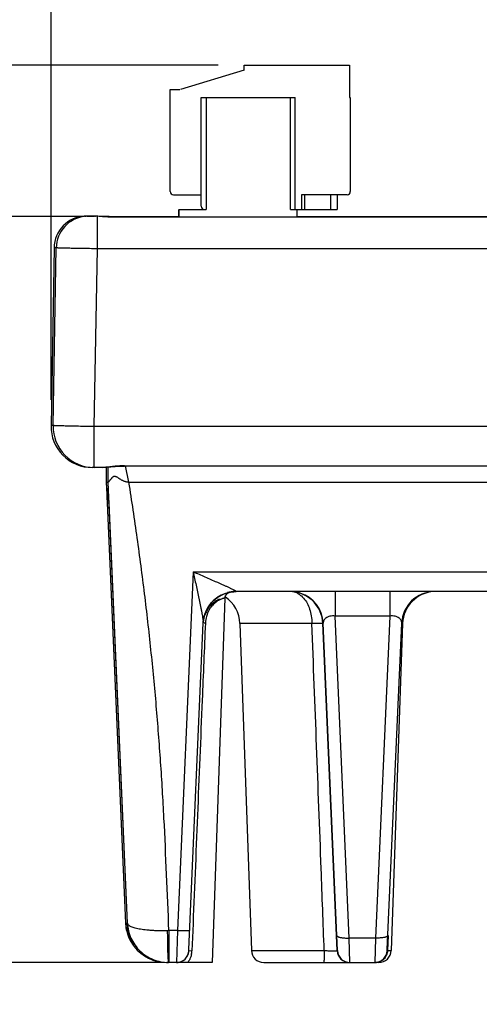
# Model space of a CAD drawing. Header units: inches. Extents: x 0 to 34, y 0 to 22.
# Tile 28 of 71: x 6.4 to 7.5, y 8.6 to 11. Entities that reach past the tile are written whole.
import ezdxf

# ---------------------------------------------------------------- set-up
doc = ezdxf.new("R2010")
doc.units = ezdxf.units.IN
doc.header["$LTSCALE"] = 1.87
doc.header["$MEASUREMENT"] = 0
doc.layers.get('0').update_dxf_attribs({"linetype": 'CONTINUOUS'})
doc.layers.add('DIMENSIONS', color=7, linetype='CONTINUOUS')
doc.styles.get("Standard").update_dxf_attribs({"font": 'txt', "width": 0.8})
doc.dimstyles.new('DIMSTYLE_1', dxfattribs={"dimtxt": 0.125, "dimasz": 0.18, "dimexe": 0.18, "dimexo": 0.0625, "dimgap": 0.09, "dimtad": 0, "dimtih": 1, "dimtoh": 1, "dimdec": 3, "dimzin": 4, "dimdsep": 46, "dimtxsty": 'STANDARD', "dimblk": '_FILLED', "dimblk1": '_FILLED', "dimblk2": '_FILLED', "dimcen": 0.09, "dimadec": 0, "dimazin": 0, "dimtp": 0.01, "dimtm": 0.01, "dimtfac": 1, "dimtdec": 3, "dimtofl": 0, "dimtmove": 0, "dimatfit": 3, "dimldrblk": '_FILLED', "dimfxl": 1, "dimtolj": 1, "dimtzin": 4, "dimarcsym": 0})

# ---------------------------------------------------------------- blocks, each defined once
blk = doc.blocks.new('*D3')
at = {"layer": 'DIMENSIONS', "color": 2, "linetype": 'CONTINUOUS'}
blk.add_line((6.5849, 10.4793), (5.8186, 10.4793), dxfattribs=at)
at = {"layer": 'DIMENSIONS', "color": 2, "linetype": 'CONTINUOUS', "insert": (5.7561, 10.5418), "char_height": 0.125, "width": 1.325, "attachment_point": 3, "line_spacing_factor": 0.9}
blk.add_mtext('1.810{\\Ftxt.shx;\\W1.000000;\\H0.125000; }[45.99]', dxfattribs=at)
blk = doc.blocks.new('_FILLED')
at = {"color": 0, "linetype": 'BYBLOCK'}
blk.add_solid([(0, 0), (-1, 0.174), (-1, -0.174)], dxfattribs=at)
blk = doc.blocks.new('*D4')
at = {"layer": 'DIMENSIONS', "color": 2, "linetype": 'CONTINUOUS'}
blk.add_line((6.912, 10.8466), (5.8186, 10.8466), dxfattribs=at)
at = {"layer": 'DIMENSIONS', "color": 2, "linetype": 'CONTINUOUS', "insert": (5.7561, 10.9091), "char_height": 0.125, "width": 1.325, "attachment_point": 3, "line_spacing_factor": 0.9}
blk.add_mtext('2.178{\\Ftxt.shx;\\W1.000000;\\H0.125000; }[55.32]', dxfattribs=at)
blk = doc.blocks.new('*D5')
at = {"layer": 'DIMENSIONS', "color": 2, "linetype": 'CONTINUOUS'}
blk.add_line((9.0296, 12.188), (5.8186, 12.188), dxfattribs=at)
at = {"layer": 'DIMENSIONS', "color": 2, "linetype": 'CONTINUOUS', "insert": (5.7561, 12.2505), "char_height": 0.125, "width": 1.325, "attachment_point": 3, "line_spacing_factor": 0.9}
blk.add_mtext('3.519{\\Ftxt.shx;\\W1.000000;\\H0.125000; }[89.39]', dxfattribs=at)
blk = doc.blocks.new('*D6')
at = {"layer": 'DIMENSIONS', "color": 2, "linetype": 'CONTINUOUS'}
blk.add_line((6.775, 8.6688), (5.8186, 8.6688), dxfattribs=at)
at = {"layer": 'DIMENSIONS', "color": 2, "linetype": 'CONTINUOUS', "insert": (5.7561, 8.7313), "char_height": 0.125, "width": 0.825, "attachment_point": 3, "line_spacing_factor": 0.9}
blk.add_mtext('.000{\\Ftxt.shx;\\W1.000000;\\H0.125000; }[0]', dxfattribs=at)
blk = doc.blocks.new('*D7')
at = {"layer": 'DIMENSIONS', "color": 2, "linetype": 'CONTINUOUS'}
blk.add_line((9.029, 10.6201), (9.029, 12.8755), dxfattribs=at)
at = {"layer": 'DIMENSIONS', "color": 2, "linetype": 'CONTINUOUS', "insert": (8.9665, 12.938), "char_height": 0.125, "width": 1.325, "attachment_point": 1, "rotation": 90, "line_spacing_factor": 0.9}
blk.add_mtext('2.523{\\Ftxt.shx;\\W1.000000;\\H0.125000; }[64.08]', dxfattribs=at)
blk = doc.blocks.new('*D8')
at = {"layer": 'DIMENSIONS', "color": 2, "linetype": 'CONTINUOUS'}
blk.add_line((16.925, 10.5615), (16.925, 12.8755), dxfattribs=at)
at = {"layer": 'DIMENSIONS', "color": 2, "linetype": 'CONTINUOUS', "insert": (16.8625, 12.938), "char_height": 0.125, "width": 1.525, "attachment_point": 1, "rotation": 90, "line_spacing_factor": 0.9}
blk.add_mtext('10.419{\\Ftxt.shx;\\W1.000000;\\H0.125000; }[264.64]', dxfattribs=at)
blk = doc.blocks.new('*D9')
at = {"layer": 'DIMENSIONS', "color": 2, "linetype": 'CONTINUOUS'}
blk.add_line((6.5061, 10.0343), (6.5061, 12.8755), dxfattribs=at)
at = {"layer": 'DIMENSIONS', "color": 2, "linetype": 'CONTINUOUS', "insert": (6.4436, 12.938), "char_height": 0.125, "width": 0.825, "attachment_point": 1, "rotation": 90, "line_spacing_factor": 0.9}
blk.add_mtext('.000{\\Ftxt.shx;\\W1.000000;\\H0.125000; }[0]', dxfattribs=at)

msp = doc.modelspace()

# ---------------------------------------------------------------- linework, layer by layer
at = {"color": 7, "linetype": 'CONTINUOUS'}
for p, q in [((6.9745, 10.8344), (6.8201, 10.7874)), ((6.9745, 10.8344), (6.9745, 10.8466)), ((6.9745, 10.8466), (7.2304, 10.8466)), ((7.2304, 10.8466), (7.2304, 10.7679)), ((6.7954, 10.5395), (6.7954, 10.7876)), ((6.7954, 10.7876), (6.819, 10.7876)), ((6.8705, 10.5041), (6.8705, 10.7679)), ((6.8705, 10.7679), (7.0988, 10.7679)), ((6.8823, 10.7679), (6.8823, 10.4962)), ((7.087, 10.4962), (7.087, 10.7679)), ((7.0988, 10.4962), (7.0988, 10.7679)), ((7.2304, 10.7679), (7.2324, 10.7679)), ((7.2324, 10.7679), (7.2324, 10.5395)), ((6.8033, 10.5316), (6.8702, 10.5316)), ((7.1143, 10.5316), (7.1143, 10.4962)), ((7.2245, 10.5316), (7.1143, 10.5316)), ((7.1221, 10.4962), (7.1221, 10.5316)), ((7.1851, 10.4962), (7.1851, 10.5316)), ((7.2008, 10.5316), (7.2008, 10.4962)), ((7.2245, 10.5316), (7.2249, 10.5317)), ((6.8159, 10.4962), (6.8159, 10.4779)), ((6.8174, 10.4779), (6.8174, 10.4962)), ((6.8174, 10.4962), (6.8823, 10.4962)), ((7.087, 10.4962), (7.2008, 10.4962)), ((7.1028, 10.4962), (7.1028, 10.4779)), ((6.5815, 10.4786), (6.5766, 10.4786)), ((6.5892, 10.4798), (6.5815, 10.4786)), ((6.5889, 10.4802), (6.5909, 10.48)), ((6.5923, 10.48), (6.5892, 10.4798)), ((6.6051, 10.4801), (6.5923, 10.48)), ((6.593, 10.4802), (6.6104, 10.4802)), ((6.6104, 10.4802), (6.6118, 10.4799)), ((6.6178, 10.4801), (6.6137, 10.4802)), ((6.6425, 10.4794), (6.6178, 10.4801)), ((6.6187, 10.4795), (6.6194, 10.4796)), ((6.6188, 10.4008), (6.6187, 10.4795)), ((6.6194, 10.4796), (6.6194, 10.4796)), ((6.6474, 10.4794), (6.6425, 10.4794)), ((6.6474, 10.4794), (6.8159, 10.4794)), ((6.6474, 10.4794), (6.6474, 10.478)), ((8.8736, 10.4775), (6.6525, 10.4775)), ((7.1023, 10.4794), (7.6292, 10.4794)), ((6.5136, 10.4029), (6.5061, 9.9718)), ((6.5111, 9.9718), (6.5186, 10.4029)), ((6.5186, 10.4029), (6.5136, 10.4029)), ((6.6112, 9.9691), (6.6188, 10.4008)), ((8.9555, 10.4008), (6.6188, 10.4008)), ((6.5111, 9.9718), (6.5061, 9.9718)), ((16.8159, 9.9691), (6.6112, 9.9691)), ((6.6093, 9.87), (6.6061, 9.87)), ((6.6111, 9.87), (6.6112, 9.8806)), ((6.6305, 9.87), (6.6111, 9.87)), ((6.6317, 9.87), (6.6305, 9.87)), ((6.6398, 9.8701), (6.6401, 9.834)), ((6.6449, 9.834), (6.6446, 9.8709)), ((8.5929, 9.8736), (6.6843, 9.8736)), ((6.6951, 9.834), (6.6867, 9.8741)), ((6.6401, 9.834), (6.6401, 9.834)), ((6.6401, 9.834), (6.6449, 9.834)), ((6.6401, 9.834), (6.6408, 9.8187)), ((6.6915, 8.7645), (6.6449, 9.834)), ((6.6951, 9.834), (16.7488, 9.834)), ((6.6408, 9.8187), (6.641, 9.8139)), ((6.641, 9.8139), (6.6412, 9.809)), ((6.6412, 9.809), (6.6423, 9.784)), ((6.6416, 9.819), (6.6447, 9.819)), ((6.6417, 9.8164), (6.6416, 9.819)), ((6.6431, 9.784), (6.6425, 9.7972)), ((6.6447, 9.819), (6.6452, 9.8087)), ((6.6447, 9.8188), (6.6452, 9.8073)), ((6.6452, 9.8087), (6.6463, 9.784)), ((6.6452, 9.8073), (6.6454, 9.8041)), ((6.6454, 9.8041), (6.6456, 9.8001)), ((6.6456, 9.8001), (6.646, 9.7901)), ((6.6431, 9.784), (6.6463, 9.7842)), ((6.6876, 8.7645), (6.6431, 9.784)), ((6.646, 9.7901), (6.6463, 9.784)), ((6.6463, 9.784), (6.6908, 8.7645)), ((6.8511, 9.6171), (6.813, 8.746)), ((6.8511, 9.6171), (7.675, 9.6171)), ((6.9336, 9.5644), (6.9382, 9.5666)), ((6.9495, 9.5686), (6.9554, 9.5688)), ((6.955, 9.5699), (6.9555, 9.5692)), ((7.5704, 9.5688), (6.9554, 9.5688)), ((7.1959, 9.5646), (7.1958, 9.5095)), ((7.1959, 9.5688), (7.1959, 9.5646)), ((7.3284, 9.5688), (7.3283, 9.5095)), ((6.8886, 9.5328), (6.892, 9.5375)), ((6.9279, 9.5529), (6.897, 8.6688)), ((6.9047, 9.5507), (6.9099, 9.5546)), ((6.8792, 9.5131), (6.881, 9.518)), ((6.8409, 8.7001), (6.8756, 9.4933)), ((6.8756, 9.4933), (6.8756, 9.4944)), ((6.8756, 9.4944), (6.8756, 9.4944)), ((6.9647, 9.4916), (6.9925, 8.6978)), ((7.1392, 9.4916), (6.9647, 9.4916)), ((7.165, 9.4923), (7.1982, 8.7345)), ((7.1996, 8.7346), (7.1668, 9.4923)), ((7.2296, 8.7281), (7.1958, 9.5095)), ((7.3283, 9.5095), (7.1958, 9.5095)), ((7.3283, 9.5095), (7.2938, 8.7281)), ((7.3222, 8.7001), (7.3571, 9.4923)), ((7.3593, 9.4916), (7.3316, 8.6978)), ((7.3593, 9.4916), (7.3571, 9.4916)), ((6.6876, 8.7645), (6.6908, 8.7646)), ((6.6915, 8.7645), (6.6908, 8.7645)), ((6.7923, 8.746), (6.7884, 8.7459)), ((6.7923, 8.746), (6.7922, 8.6688)), ((6.813, 8.746), (6.7923, 8.746)), ((6.813, 8.746), (6.8107, 8.6688)), ((6.8501, 8.7455), (6.8481, 8.6974)), ((6.6943, 8.7327), (6.6977, 8.734)), ((6.7048, 8.7139), (6.7019, 8.7228)), ((7.2004, 8.6975), (7.1988, 8.7345)), ((7.2011, 8.6975), (7.1996, 8.7346)), ((7.2938, 8.7281), (7.2296, 8.7281)), ((7.2311, 8.6688), (7.2296, 8.7281)), ((7.2938, 8.7281), (7.2921, 8.6688)), ((7.3242, 8.7345), (7.3227, 8.6978)), ((6.7048, 8.7139), (6.7047, 8.7178)), ((6.7071, 8.7139), (6.7048, 8.7139)), ((6.7089, 8.7113), (6.7058, 8.7113)), ((6.7083, 8.7121), (6.7089, 8.7113)), ((6.8406, 8.6975), (6.8481, 8.6974)), ((6.9925, 8.6978), (7.1691, 8.6978)), ((7.2004, 8.6975), (7.2011, 8.6975)), ((7.322, 8.6977), (7.3227, 8.6978)), ((7.3227, 8.6978), (7.3316, 8.6978)), ((6.8285, 8.6747), (6.8313, 8.677)), ((7.3101, 8.6748), (7.3128, 8.6772)), ((6.897, 8.6688), (6.7868, 8.6688)), ((6.7913, 8.6695), (6.7918, 8.6688)), ((7.0224, 8.6688), (7.2921, 8.6688)), ((7.3016, 8.6688), (7.2943, 8.6688))]:
    msp.add_line(p, q, dxfattribs=at)
for points in [[(6.5892, 10.4798), (6.5878, 10.4797), (6.5866, 10.4795), (6.5855, 10.4793), (6.5846, 10.4792), (6.5838, 10.4791), (6.5831, 10.4789), (6.5826, 10.4788), (6.5822, 10.4788), (6.5819, 10.4787)], [(6.6194, 10.4796), (6.6027, 10.4802), (6.5924, 10.48)], [(6.6525, 10.4779), (6.65, 10.4779), (6.6254, 10.4791), (6.6194, 10.4796)], [(6.6317, 9.87), (6.6414, 9.8706), (6.662, 9.8726), (6.6843, 9.8736)], [(6.9099, 9.5546), (6.9155, 9.5581), (6.9215, 9.5613), (6.928, 9.564)], [(6.9279, 9.5532), (6.9292, 9.5588), (6.9336, 9.5644)], [(6.928, 9.564), (6.9348, 9.5661), (6.942, 9.5677), (6.9495, 9.5686)], [(6.892, 9.5375), (6.8958, 9.5421), (6.9, 9.5465), (6.9047, 9.5507)], [(6.8757, 9.4946), (6.8757, 9.4958), (6.8761, 9.4992), (6.8768, 9.5036), (6.8778, 9.5082), (6.8792, 9.5131)], [(6.881, 9.518), (6.8831, 9.523), (6.8856, 9.5279), (6.8886, 9.5328)], [(6.8374, 8.685), (6.8387, 8.6878), (6.8396, 8.6907), (6.8403, 8.6935), (6.8406, 8.6959), (6.8407, 8.6969), (6.8407, 8.6974), (6.8407, 8.6979), (6.8409, 8.7001)], [(7.3188, 8.6852), (7.3201, 8.6881), (7.321, 8.691), (7.3216, 8.6937), (7.322, 8.6961), (7.322, 8.697), (7.3221, 8.6975), (7.3221, 8.6979), (7.3222, 8.7001)], [(6.8221, 8.671), (6.8255, 8.6727), (6.8285, 8.6747)], [(6.8313, 8.677), (6.8337, 8.6795), (6.8357, 8.6822), (6.8374, 8.685)], [(7.3037, 8.6712), (7.307, 8.6728), (7.3101, 8.6748)], [(7.3128, 8.6772), (7.3152, 8.6797), (7.3172, 8.6824), (7.3188, 8.6852)], [(6.8107, 8.6688), (6.8144, 8.6691), (6.8184, 8.6698), (6.822, 8.671)], [(7.2921, 8.6688), (7.296, 8.6691), (7.3, 8.6699), (7.3034, 8.671)]]:
    msp.add_lwpolyline(points, dxfattribs=at)
for centre, radius, start, end in [((6.8033, 10.5395), 0.00787, 180, 270), ((7.2245, 10.5395), 0.00787, 272.4971, 0), ((6.8784, 10.5041), 0.00789, 180.1356, 269.9911), ((6.5923, 10.4015), 0.0787, 92.4907, 178.995), ((6.5974, 10.4015), 0.0787, 95.9215, 179), ((6.5923, 10.4019), 0.0783, 92.4956, 93.5206), ((6.5919, 10.4103), 0.0699, 91.2516, 92.4794), ((6.5926, 10.3824), 0.0979, 90.3104, 91.2798), ((6.5929, 10.3379), 0.1423, 89.9916, 90.3496), ((6.593, 10.4739), 0.00634, 76.8614, 89.9465), ((6.6104, 10.2577), 0.2226, 89.4527, 90.007), ((6.6107, 10.2966), 0.1836, 89.1076, 89.4357), ((6.6061, 9.97), 0.1, 179, 269.9999), ((6.6111, 9.97), 0.1, 179, 269.9995), ((-28.8602, 9.9591), 35.4714, 359.87326, 0.0162), ((15.5922, 10.1837), 8.958, 182.35004, 182.47267), ((6.9554, 9.4889), 0.0799, 91.521, 160.0066), ((6.9555, 9.4882), 0.081, 92.2583, 105.227), ((6.9554, 9.4894), 0.0797, 89.9657, 92.2472), ((6.9554, 9.4898), 0.079, 90.0009, 91.5081), ((7.0859, 9.5273), 0.0415, 64.1239, 87.3084), ((7.0858, 9.4888), 0.08, 2.4831, 82.8208), ((7.0868, 9.4884), 0.0805, 72.545, 83.5078), ((7.0869, 9.4888), 0.08, 2.5, 72.5), ((7.4371, 9.4888), 0.08, 90.9705, 177.5004), ((7.4393, 9.4888), 0.08, 92.5598, 178), ((6.9559, 9.4885), 0.0807, 142.4627, 158.4536), ((6.9546, 9.4898), 0.079, 140.1244, 158.6556), ((6.9538, 9.4901), 0.0781, 140.5854, 142.43), ((6.955, 9.4895), 0.0796, 122.3494, 127.2146), ((6.8848, 9.4888), 0.08, 2, 56.3108), ((6.9558, 9.4888), 0.0803, 160.036, 175.998), ((6.9547, 9.4898), 0.0792, 161.2226, 176.6549), ((6.954, 9.49), 0.0784, 158.6662, 161.2256), ((6.9533, 9.4896), 0.0779, 158.5112, 160.3213), ((6.8641, 9.0421), 0.4504, 87.8877, 88.2528), ((6.951, 9.4893), 0.0704, 176.645, 177.6256), ((6.7863, 8.7688), 0.0994, 182.5195, 186.4908), ((6.7878, 8.769), 0.101, 186.492, 196.4696), ((6.7872, 8.7687), 0.0996, 182.5029, 207.6236), ((6.7907, 8.7688), 0.1, 182.4997, 201.1719), ((6.7866, 8.7686), 0.0997, 196.4701, 200.1175), ((6.7859, 8.7684), 0.099, 200.1226, 217.7926), ((6.7868, 8.7688), 0.1, 217.7793, 269.9985), ((6.8108, 8.6988), 0.03, 270.0638, 357.4499), ((7.0224, 8.6988), 0.03, 182, 270), ((7.2304, 8.6988), 0.03, 182.5, 270), ((7.2311, 8.6988), 0.03, 182.5, 270), ((7.2921, 8.6988), 0.03, 270.0629, 357.4499), ((7.3016, 8.6988), 0.03, 270, 358), ((6.8099, 8.699), 0.0307, 337.2088, 346.8373), ((6.7967, 8.6995), 0.0515, 346.2366, 357.6986)]:
    msp.add_arc(centre, radius, start, end, dxfattribs=at)
for points, knots in [([(6.5766, 10.4786), (6.5766, 10.4786), (6.5767, 10.4786), (6.5768, 10.4787), (6.577, 10.4787), (6.5775, 10.4788), (6.5783, 10.479), (6.5795, 10.4792), (6.5811, 10.4794), (6.5838, 10.4798), (6.586, 10.48), (6.5875, 10.4801)], [0, 0, 0, 0, 0.003863, 0.016073, 0.036591, 0.065342, 0.147142, 0.260435, 0.403902, 0.576056, 1, 1, 1, 1]), ([(6.6187, 10.4795), (6.6175, 10.4796), (6.613, 10.48), (6.6085, 10.4801), (6.6051, 10.4801)], [0, 0, 0, 0, 0.26622, 1, 1, 1, 1]), ([(6.6137, 10.4802), (6.6138, 10.4802), (6.6143, 10.4802), (6.6148, 10.48), (6.6151, 10.4798)], [0, 0, 0, 0, 0.241552, 1, 1, 1, 1]), ([(6.6525, 10.4775), (6.6466, 10.4775), (6.6353, 10.478), (6.6241, 10.4791), (6.6187, 10.4795)], [0, 0, 0, 0, 0.521273, 1, 1, 1, 1]), ([(6.6188, 10.4008), (6.6123, 10.4009), (6.5995, 10.4011), (6.5838, 10.4013), (6.5718, 10.4015), (6.5634, 10.4017), (6.5555, 10.4018), (6.5482, 10.402), (6.5417, 10.4021), (6.5358, 10.4022), (6.5315, 10.4024), (6.5284, 10.4024), (6.5264, 10.4025), (6.5246, 10.4025), (6.5231, 10.4026), (6.5217, 10.4027), (6.5207, 10.4027), (6.5199, 10.4027), (6.5194, 10.4028), (6.5191, 10.4028), (6.5189, 10.4028), (6.5188, 10.4028), (6.5187, 10.4028), (6.5186, 10.4029), (6.5186, 10.4029)], [0, 0, 0, 0, 0.194792, 0.382161, 0.470793, 0.554906, 0.633691, 0.706389, 0.772298, 0.830786, 0.881288, 0.903389, 0.923318, 0.941027, 0.956473, 0.969619, 0.980434, 0.988892, 0.992231, 0.994974, 0.99712, 0.998669, 0.999623, 1, 1, 1, 1]), ([(6.6112, 9.9691), (6.6047, 9.9693), (6.592, 9.9695), (6.5763, 9.9698), (6.5642, 9.9701), (6.5558, 9.9702), (6.548, 9.9704), (6.5407, 9.9706), (6.5341, 9.9708), (6.5283, 9.971), (6.5239, 9.9711), (6.5208, 9.9712), (6.5188, 9.9713), (6.5171, 9.9714), (6.5155, 9.9714), (6.5142, 9.9715), (6.5131, 9.9715), (6.5124, 9.9716), (6.5119, 9.9716), (6.5116, 9.9717), (6.5114, 9.9717), (6.5112, 9.9717), (6.5112, 9.9717), (6.5111, 9.9717), (6.5111, 9.9718)], [0, 0, 0, 0, 0.194774, 0.382128, 0.470753, 0.55486, 0.63364, 0.706333, 0.772239, 0.830724, 0.881226, 0.903327, 0.923257, 0.940967, 0.956414, 0.969563, 0.980381, 0.988843, 0.992184, 0.994931, 0.997081, 0.998636, 0.9996, 1, 1, 1, 1]), ([(6.6843, 9.874), (6.6792, 9.874), (6.6694, 9.8736), (6.6555, 9.8723), (6.6447, 9.871), (6.6369, 9.8703), (6.6334, 9.8701), (6.6317, 9.87)], [0, 0, 0, 0, 0.286275, 0.556711, 0.798009, 0.904424, 1, 1, 1, 1]), ([(6.6951, 9.834), (6.6933, 9.834), (6.6906, 9.8344), (6.6872, 9.8354), (6.6838, 9.8365), (6.6806, 9.8378), (6.6775, 9.8394), (6.6745, 9.8411), (6.6717, 9.8429), (6.669, 9.8448), (6.6669, 9.8462), (6.6649, 9.8473), (6.6628, 9.8481), (6.6607, 9.8485), (6.6587, 9.8482), (6.657, 9.8473), (6.6554, 9.8462), (6.6541, 9.8449), (6.6529, 9.8436), (6.6518, 9.8422), (6.6507, 9.8409), (6.6497, 9.8397), (6.6488, 9.8386), (6.648, 9.8376), (6.6472, 9.8367), (6.6466, 9.836), (6.646, 9.8353), (6.6456, 9.8349), (6.6453, 9.8346), (6.6452, 9.8344), (6.6451, 9.8342), (6.645, 9.8341), (6.6449, 9.8341), (6.6449, 9.834), (6.6449, 9.834)], [0, 0, 0, 0, 0.089453, 0.13443, 0.179175, 0.267068, 0.310396, 0.353462, 0.438628, 0.48041, 0.521307, 0.561171, 0.599253, 0.634198, 0.666554, 0.698491, 0.730383, 0.761539, 0.791896, 0.821288, 0.849384, 0.875797, 0.900132, 0.922036, 0.9414, 0.958207, 0.972438, 0.984008, 0.988716, 0.992656, 0.995792, 0.998086, 0.999502, 1, 1, 1, 1]), ([(6.7923, 8.746), (6.7904, 8.7915), (6.7867, 8.8825), (6.7816, 8.9963), (6.7766, 9.0872), (6.7723, 9.1554), (6.7673, 9.2235), (6.7599, 9.3143), (6.7491, 9.4277), (6.7337, 9.5635), (6.7158, 9.699), (6.7024, 9.789), (6.6952, 9.834)], [0, 0, 0, 0, 0.124996, 0.249991, 0.312486, 0.374982, 0.437481, 0.499983, 0.624989, 0.749998, 0.875003, 1, 1, 1, 1]), ([(6.6416, 9.819), (6.6417, 9.8181), (6.6422, 9.8164), (6.6435, 9.8152), (6.6443, 9.8148)], [0, 0, 0, 0, 0.5, 1, 1, 1, 1]), ([(6.8511, 9.6171), (6.8522, 9.6116), (6.8546, 9.6008), (6.8581, 9.5845), (6.8615, 9.5683), (6.8644, 9.5548), (6.8666, 9.5441), (6.8683, 9.5362), (6.8699, 9.5283), (6.8714, 9.5205), (6.8728, 9.513), (6.8739, 9.5068), (6.8747, 9.5021), (6.8752, 9.4988), (6.8755, 9.4959), (6.8756, 9.4941), (6.8756, 9.4933)], [0, 0, 0, 0, 0.13237, 0.264398, 0.395856, 0.526416, 0.591197, 0.655506, 0.719176, 0.781937, 0.843335, 0.902399, 0.930464, 0.956951, 0.980946, 1, 1, 1, 1]), ([(6.8511, 9.6171), (6.8559, 9.615), (6.8654, 9.6108), (6.8798, 9.6045), (6.894, 9.5983), (6.9057, 9.5932), (6.915, 9.5891), (6.9218, 9.5861), (6.9285, 9.5831), (6.935, 9.5802), (6.9411, 9.5773), (6.9459, 9.575), (6.9494, 9.5732), (6.9517, 9.5721), (6.9535, 9.571), (6.9546, 9.5703), (6.955, 9.5699)], [0, 0, 0, 0, 0.13758, 0.274684, 0.410843, 0.545401, 0.611751, 0.677211, 0.741441, 0.803936, 0.863764, 0.919295, 0.944615, 0.967274, 0.986143, 1, 1, 1, 1]), ([(7.104, 9.5647), (7.1068, 9.5633), (7.1122, 9.5599), (7.1169, 9.5554), (7.1191, 9.5529)], [0, 0, 0, 0, 0.485698, 1, 1, 1, 1]), ([(6.9149, 9.5504), (6.9122, 9.5493), (6.908, 9.5472), (6.9023, 9.5434), (6.8975, 9.5395), (6.8927, 9.5345), (6.888, 9.5284), (6.8839, 9.5213), (6.8816, 9.5161), (6.8806, 9.5134)], [0, 0, 0, 0, 0.166214, 0.271244, 0.391709, 0.526287, 0.673847, 0.832765, 1, 1, 1, 1]), ([(6.9279, 9.5532), (6.9279, 9.5532), (6.9279, 9.5532), (6.9278, 9.5532), (6.9278, 9.5532), (6.9277, 9.5531), (6.9275, 9.5531), (6.9273, 9.5531), (6.927, 9.553), (6.9265, 9.5529), (6.9259, 9.5527), (6.9251, 9.5525), (6.924, 9.5522), (6.9222, 9.5517), (6.9198, 9.5508), (6.917, 9.5496), (6.9138, 9.5481), (6.9103, 9.546), (6.9065, 9.5434), (6.9025, 9.5402), (6.8984, 9.5362), (6.8945, 9.5315), (6.8894, 9.5241), (6.8864, 9.5178), (6.8848, 9.5134)], [0, 0, 0, 0, 0.000238, 0.000941, 0.002111, 0.003748, 0.00585, 0.008419, 0.014956, 0.023359, 0.033632, 0.045785, 0.059832, 0.093675, 0.135346, 0.185081, 0.242994, 0.309254, 0.38427, 0.468362, 0.56084, 0.661056, 0.768581, 1, 1, 1, 1]), ([(7.1191, 9.5529), (7.1257, 9.5454), (7.1331, 9.5308), (7.1381, 9.5095), (7.1391, 9.4977), (7.1392, 9.4916)], [0, 0, 0, 0, 0.459192, 0.722902, 1, 1, 1, 1]), ([(6.8848, 9.5134), (6.8842, 9.5118), (6.8821, 9.5053), (6.881, 9.4985), (6.8807, 9.4934)], [0, 0, 0, 0, 0.247043, 1, 1, 1, 1]), ([(7.1958, 9.5095), (7.1915, 9.51), (7.1851, 9.5098), (7.1776, 9.5074), (7.1734, 9.505), (7.1702, 9.5022), (7.1681, 9.499), (7.167, 9.4957), (7.1668, 9.4934), (7.1668, 9.4923)], [0, 0, 0, 0, 0.344631, 0.491486, 0.617178, 0.725703, 0.822268, 0.91224, 1, 1, 1, 1]), ([(7.3571, 9.4923), (7.3572, 9.4935), (7.357, 9.4957), (7.3559, 9.499), (7.3538, 9.5022), (7.3507, 9.505), (7.3464, 9.5074), (7.339, 9.5098), (7.3326, 9.51), (7.3283, 9.5095)], [0, 0, 0, 0, 0.087838, 0.177806, 0.274304, 0.382731, 0.508331, 0.655142, 1, 1, 1, 1]), ([(6.8807, 9.4922), (6.8781, 9.43), (6.8678, 9.1811), (6.8576, 8.9322), (6.8501, 8.7455)], [0, 0, 0, 0, 0.250007, 1, 1, 1, 1]), ([(7.1392, 9.4916), (7.141, 9.4918), (7.1444, 9.4921), (7.1494, 9.4922), (7.1539, 9.4923), (7.1579, 9.4925), (7.1607, 9.4926), (7.1626, 9.4926), (7.1637, 9.4926), (7.1645, 9.4926), (7.1651, 9.4925), (7.1655, 9.4925), (7.1657, 9.4924), (7.1657, 9.4923)], [0, 0, 0, 0, 0.19983, 0.389706, 0.562044, 0.711381, 0.833037, 0.882277, 0.923203, 0.955442, 0.978854, 0.993458, 1, 1, 1, 1]), ([(7.1691, 8.6978), (7.1667, 8.7639), (7.1569, 9.0285), (7.1469, 9.2932), (7.1392, 9.4916)], [0, 0, 0, 0, 0.249981, 1, 1, 1, 1]), ([(6.6915, 8.7645), (6.6918, 8.7582), (6.6935, 8.7456), (6.6996, 8.7276), (6.7091, 8.711), (6.7215, 8.6965), (6.7365, 8.6845), (6.7536, 8.6756), (6.7722, 8.6701), (6.785, 8.6688), (6.7914, 8.6688)], [0, 0, 0, 0, 0.123648, 0.248, 0.37232, 0.497075, 0.622292, 0.74789, 0.873953, 1, 1, 1, 1]), ([(6.7884, 8.7459), (6.782, 8.7457), (6.7726, 8.7455), (6.7601, 8.7458), (6.7512, 8.7463), (6.7426, 8.747), (6.7322, 8.7481), (6.7225, 8.7494), (6.7137, 8.7512), (6.7081, 8.7528), (6.7032, 8.7545), (6.6992, 8.7562), (6.696, 8.758), (6.6935, 8.7599), (6.6919, 8.7621), (6.6915, 8.7637), (6.6915, 8.7645)], [0, 0, 0, 0, 0.186656, 0.277444, 0.365321, 0.449569, 0.529455, 0.67362, 0.736916, 0.79381, 0.843998, 0.887193, 0.923203, 0.952594, 0.977146, 1, 1, 1, 1]), ([(6.7884, 8.7459), (6.7884, 8.7413), (6.7884, 8.7322), (6.7886, 8.7189), (6.7888, 8.7065), (6.7891, 8.6955), (6.7895, 8.6873), (6.7897, 8.6816), (6.7899, 8.6781), (6.7902, 8.6751), (6.7904, 8.6727), (6.7908, 8.6709), (6.7911, 8.6699), (6.7913, 8.6695)], [0, 0, 0, 0, 0.181674, 0.356981, 0.519931, 0.665702, 0.789934, 0.84271, 0.888697, 0.927609, 0.959206, 0.983348, 1, 1, 1, 1]), ([(6.8429, 8.7458), (6.8429, 8.7457), (6.8428, 8.7457), (6.8427, 8.7456), (6.8422, 8.7456), (6.8415, 8.7455), (6.8405, 8.7455), (6.8393, 8.7454), (6.8378, 8.7454), (6.836, 8.7454), (6.8333, 8.7454), (6.8294, 8.7455), (6.8243, 8.7456), (6.8187, 8.7458), (6.8149, 8.7459), (6.813, 8.746)], [0, 0, 0, 0, 0.002086, 0.006085, 0.020852, 0.044823, 0.077906, 0.119889, 0.170308, 0.228634, 0.294335, 0.44545, 0.618012, 0.805626, 1, 1, 1, 1]), ([(6.6974, 8.7327), (6.6989, 8.7288), (6.7015, 8.7232), (6.7054, 8.7165), (6.7074, 8.7135), (6.7083, 8.7121)], [0, 0, 0, 0, 0.534845, 0.790509, 1, 1, 1, 1]), ([(6.7058, 8.7113), (6.7058, 8.7112), (6.7056, 8.7115), (6.7055, 8.7116), (6.7052, 8.7121), (6.7048, 8.7126), (6.7044, 8.7132), (6.7038, 8.7142), (6.7029, 8.7155), (6.7019, 8.7171), (6.7005, 8.7194), (6.6995, 8.7212), (6.6989, 8.7225)], [0, 0, 0, 0, 0.008144, 0.033748, 0.073073, 0.122464, 0.179476, 0.242533, 0.380678, 0.528494, 0.682447, 1, 1, 1, 1]), ([(7.1996, 8.7346), (7.1997, 8.7333), (7.2013, 8.732), (7.2033, 8.7311), (7.2049, 8.7305), (7.2066, 8.7299), (7.2094, 8.7293), (7.2132, 8.7287), (7.2184, 8.7282), (7.2239, 8.728), (7.2277, 8.728), (7.2296, 8.7281)], [0, 0, 0, 0, 0.116907, 0.161598, 0.2129, 0.270626, 0.334483, 0.47889, 0.641798, 0.817891, 1, 1, 1, 1]), ([(7.3237, 8.7346), (7.3237, 8.7333), (7.322, 8.732), (7.3201, 8.731), (7.3185, 8.7305), (7.3168, 8.7299), (7.314, 8.7293), (7.3102, 8.7287), (7.3051, 8.7282), (7.2995, 8.728), (7.2958, 8.728), (7.2938, 8.7281)], [0, 0, 0, 0, 0.116706, 0.161329, 0.212567, 0.27024, 0.334059, 0.478438, 0.641402, 0.817643, 1, 1, 1, 1]), ([(7.1691, 8.6978), (7.1691, 8.6959), (7.1691, 8.6922), (7.169, 8.6868), (7.1689, 8.6818), (7.1688, 8.6781), (7.1687, 8.6754), (7.1686, 8.6737), (7.1685, 8.6723), (7.1684, 8.6711), (7.1683, 8.6701), (7.1681, 8.6695), (7.168, 8.6691), (7.168, 8.6689), (7.1679, 8.6688), (7.1679, 8.6688)], [0, 0, 0, 0, 0.19584, 0.383942, 0.556318, 0.706849, 0.77219, 0.830152, 0.880228, 0.921919, 0.954789, 0.978656, 0.993476, 0.997612, 1, 1, 1, 1]), ([(7.1691, 8.6978), (7.1711, 8.6977), (7.1751, 8.6975), (7.1808, 8.6973), (7.1862, 8.6972), (7.1903, 8.6971), (7.1931, 8.6971), (7.195, 8.6971), (7.1966, 8.6971), (7.1979, 8.6972), (7.1989, 8.6972), (7.1997, 8.6973), (7.2001, 8.6974), (7.2003, 8.6974), (7.2004, 8.6975), (7.2004, 8.6975)], [0, 0, 0, 0, 0.191944, 0.378657, 0.551424, 0.703373, 0.769578, 0.828404, 0.879281, 0.92164, 0.954988, 0.97911, 0.993919, 0.997909, 1, 1, 1, 1]), ([(6.8432, 8.6775), (6.8428, 8.6767), (6.8413, 8.6737), (6.8394, 8.6708), (6.8378, 8.6688)], [0, 0, 0, 0, 0.251516, 1, 1, 1, 1]), ([(6.8467, 8.6872), (6.8465, 8.6864), (6.8456, 8.683), (6.8443, 8.6798), (6.8432, 8.6775)], [0, 0, 0, 0, 0.25137, 1, 1, 1, 1]), ([(7.314, 8.6772), (7.3123, 8.6755), (7.3084, 8.6724), (7.3038, 8.6704), (7.3014, 8.6698)], [0, 0, 0, 0, 0.502602, 1, 1, 1, 1]), ([(7.3202, 8.6866), (7.3199, 8.6857), (7.3183, 8.6823), (7.316, 8.6793), (7.314, 8.6772)], [0, 0, 0, 0, 0.252509, 1, 1, 1, 1]), ([(7.3014, 8.6698), (7.3008, 8.6696), (7.2985, 8.6691), (7.2961, 8.6688), (7.2943, 8.6688)], [0, 0, 0, 0, 0.25134, 1, 1, 1, 1])]:
    msp.add_open_spline(points, degree=3, knots=knots, dxfattribs=at)
msp.add_open_spline([(7.3227, 8.6978), (7.3226, 8.694), (7.3217, 8.6901), (7.3202, 8.6866)], degree=3, dxfattribs=at)

# ---------------------------------------------------------------- dimensions: what is measured, and where the dimension line sits
at = {"layer": 'DIMENSIONS', "color": 2, "linetype": 'CONTINUOUS'}
for feature_location, offset, dtype, origin, picture, middle in [((16.925, 10.5615), (0, 2.314), 1, (6.5061, 9.9718), '*D8', (16.925, 13.7005)), ((9.029, 10.6201), (0, 2.2554), 1, (6.5061, 9.9718), '*D7', (9.029, 13.6005)), ((6.5060945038, 10.0342547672), (0, 2.8412547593), 1, (6.5060945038, 9.9717547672), '*D9', (6.5060945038, 13.3505095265)), ((9.0296, 12.188), (-3.211, 0), 0, (6.8107, 8.6688), '*D5', (4.7936, 12.188)), ((6.912, 10.8466), (-1.0934, 0), 0, (6.8379, 8.6688), '*D4', (4.7936, 10.8466)), ((6.58488, 10.4793), (-0.76629, 0), 0, (6.83749, 8.66883), '*D3', (4.79359, 10.4793)), ((6.7749857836, 8.6688252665), (-0.9563943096, 0), 0, (6.8374857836, 8.6688252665), '*D6', (5.093591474, 8.6688252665))]:
    dim = msp.add_ordinate_dim(feature_location=feature_location, offset=offset, dtype=dtype, origin=origin, dimstyle='DIMSTYLE_1', dxfattribs=at)
    dim.commit()
    dim.dimension.update_dxf_attribs({"geometry": picture, "text_midpoint": middle})

doc.saveas('drawing.dxf')
